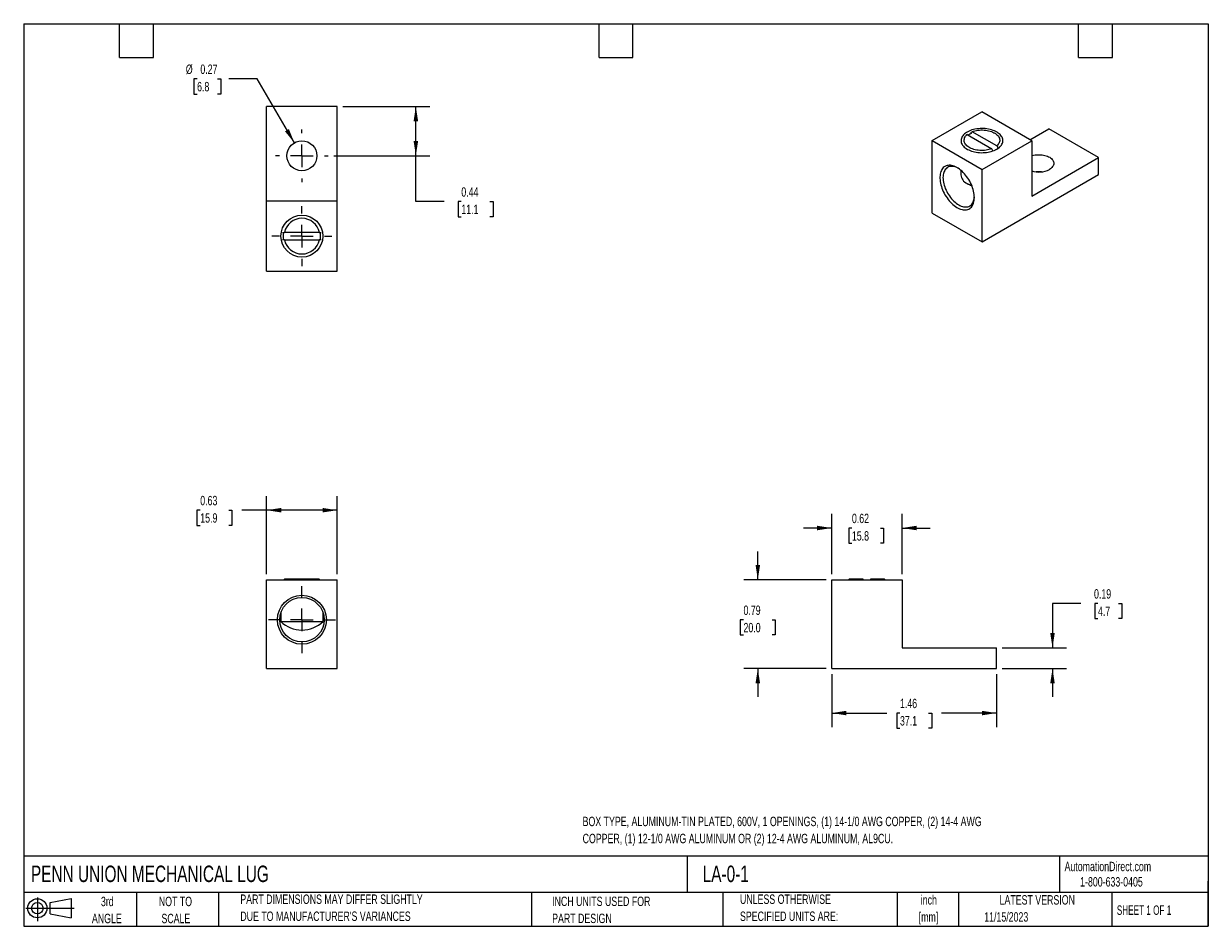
# Model space of a CAD drawing. Header units: inches. Extents: x 0.2 to 10.8, y 0.2 to 8.2.
import ezdxf

# ---------------------------------------------------------------- set-up
doc = ezdxf.new("R2010")
doc.units = ezdxf.units.IN
doc.header["$MEASUREMENT"] = 0
doc.linetypes.add('CENTERX2', pattern=[0.8, 0.5, -0.1, 0.1, -0.1])
doc.layers.add('CENTER', color=40, linetype='CENTERX2')
doc.layers.add('SLD-DEFPOINTS', color=7, linetype='Continuous')
doc.layers.add('DIMENSIONS', color=140, linetype='Continuous', lineweight=25)
doc.layers.add('TEXT', color=140, linetype='Continuous', lineweight=25)
doc.styles.add('SLDTEXTSTYLE0', font='TXT', dxfattribs={"width": 0.7})
doc.styles.add('SLDTEXTSTYLE1', font='TXT', dxfattribs={"width": 0.65})
doc.dimstyles.new('SLDDIMSTYLE0', dxfattribs={"dimtxt": 0.084961, "dimasz": 0.13, "dimexe": 0, "dimexo": 0.0625, "dimgap": 0.02124, "dimtad": 0, "dimtih": 1, "dimtoh": 1, "dimrnd": 1e-09, "dimdsep": 46, "dimtxsty": 'SLDTEXTSTYLE0', "dimsah": 1, "dimcen": 0.09, "dimadec": 0, "dimazin": 2, "dimtfac": 1, "dimtofl": 0, "dimtmove": 0, "dimatfit": 3, "dimfxl": 0, "dimfrac": 2, "dimtolj": 1, "dimtzin": 12, "dimarcsym": 0})
doc.dimstyles.new('SLDDIMSTYLE1', dxfattribs={"dimtxt": 0.084961, "dimasz": 0.13, "dimexe": 0, "dimexo": 0.0625, "dimgap": 0.02124, "dimtad": 0, "dimtih": 1, "dimtoh": 1, "dimrnd": 1e-09, "dimdsep": 46, "dimtxsty": 'SLDTEXTSTYLE0', "dimsah": 1, "dimcen": 0.09, "dimadec": 0, "dimazin": 2, "dimtfac": 1, "dimtmove": 0, "dimatfit": 0, "dimfxl": 0, "dimfrac": 2, "dimtolj": 1, "dimtzin": 12, "dimarcsym": 0})
doc.dimstyles.new('SLDDIMSTYLE2', dxfattribs={"dimtxt": 0.084961, "dimasz": 0.13, "dimexe": 0, "dimexo": 0.0625, "dimgap": 0.02124, "dimtad": 0, "dimtih": 1, "dimtoh": 1, "dimrnd": 1e-09, "dimzin": 12, "dimdsep": 46, "dimtxsty": 'SLDTEXTSTYLE0', "dimsah": 1, "dimcen": 0.09, "dimadec": 0, "dimazin": 3, "dimtfac": 1, "dimtofl": 0, "dimtmove": 0, "dimatfit": 3, "dimfxl": 0, "dimfrac": 2, "dimtolj": 1, "dimtzin": 12, "dimarcsym": 0})
doc.dimstyles.new('SLDDIMSTYLE3', dxfattribs={"dimtxt": 0.084961, "dimasz": 0.13, "dimexe": 0, "dimexo": 0.0625, "dimgap": 0.02124, "dimtad": 0, "dimtih": 1, "dimtoh": 1, "dimrnd": 1e-09, "dimdsep": 46, "dimtxsty": 'SLDTEXTSTYLE0', "dimsah": 1, "dimcen": 0, "dimadec": 0, "dimazin": 2, "dimtfac": 1, "dimtofl": 0, "dimtmove": 0, "dimatfit": 3, "dimfxl": 0, "dimfrac": 2, "dimtolj": 1, "dimtzin": 12, "dimarcsym": 0})

# ---------------------------------------------------------------- blocks, each defined once
blk = doc.blocks.new('Block11')
at = {"color": 7, "linetype": 'Continuous', "lineweight": 18}
for p, q in [((0, 0.113), (0.428, 0.113)), ((0.102, 0.209), (0.102, 0)), ((0.216, 0.164), (0.401, 0.198)), ((0.216, 0.063), (0.216, 0.164)), ((0.401, 0.198), (0.401, 0.029)), ((0.216, 0.063), (0.401, 0.029))]:
    blk.add_line(p, q, dxfattribs=at)
for radius in [0.0846, 0.0506]:
    blk.add_circle((0.102, 0.113), radius, dxfattribs=at)
blk = doc.blocks.new('Block12')
at = {"layer": 'SLD-DEFPOINTS'}
blk.add_blockref('Block11', (0, 0), dxfattribs=at)
blk = doc.blocks.new('_D')
at = {"layer": 'DIMENSIONS'}
for p, q in [((2.403, 3.372), (2.403, 4.063)), ((3.029, 3.372), (3.029, 4.063)), ((1.815, 3.938), (1.786, 3.938)), ((1.786, 3.938), (1.786, 3.803)), ((2.067, 3.938), (2.096, 3.938)), ((2.096, 3.938), (2.096, 3.803)), ((2.403, 3.938), (2.183, 3.938)), ((3.029, 3.938), (2.403, 3.938)), ((1.786, 3.803), (1.815, 3.803)), ((2.096, 3.803), (2.067, 3.803))]:
    blk.add_line(p, q, dxfattribs=at)
for points in [[(2.403, 3.938), (2.533, 3.918), (2.533, 3.958)], [(3.029, 3.938), (2.899, 3.958), (2.899, 3.918)]]:
    blk.add_solid(points, dxfattribs=at)
at = {"layer": 'DIMENSIONS', "char_height": 0.0833, "attachment_point": 1, "style": 'SLDTEXTSTYLE0'}
for s, insert in [('0.63', (1.815, 4.065)), ('15.9', (1.815, 3.911))]:
    blk.add_mtext(s, dxfattribs=dict(at, insert=insert))
blk = doc.blocks.new('SW_CENTERMARKSYMBOL_0')
at = {"layer": 'CENTER', "color": 0}
for p, q in [((0, 0.2), (0, 0.297)), ((-0.2, 0), (-0.297, 0)), ((0, 0), (-0.1, 0)), ((0, 0), (0, 0.1)), ((0, 0), (0, -0.1)), ((0, 0), (0.1, 0)), ((0.2, 0), (0.297, 0)), ((0, -0.2), (0, -0.297))]:
    blk.add_line(p, q, dxfattribs=at)
blk = doc.blocks.new('_D_1')
at = {"layer": 'DIMENSIONS'}
for p, q in [((7.413, 3.372), (7.413, 3.905)), ((8.035, 3.372), (8.035, 3.905)), ((7.413, 3.78), (7.163, 3.78)), ((7.591, 3.78), (7.563, 3.78)), ((7.563, 3.78), (7.563, 3.645)), ((7.844, 3.78), (7.872, 3.78)), ((7.872, 3.78), (7.872, 3.645)), ((8.035, 3.78), (8.285, 3.78)), ((7.563, 3.645), (7.591, 3.645)), ((7.872, 3.645), (7.844, 3.645))]:
    blk.add_line(p, q, dxfattribs=at)
for points in [[(7.413, 3.78), (7.283, 3.8), (7.283, 3.76)], [(8.035, 3.78), (8.165, 3.76), (8.165, 3.8)]]:
    blk.add_solid(points, dxfattribs=at)
at = {"layer": 'DIMENSIONS', "char_height": 0.0833, "attachment_point": 1, "style": 'SLDTEXTSTYLE0'}
for s, insert in [('0.62', (7.591, 3.907)), ('15.8', (7.591, 3.752))]:
    blk.add_mtext(s, dxfattribs=dict(at, insert=insert))
blk = doc.blocks.new('_D_2')
at = {"layer": 'DIMENSIONS'}
for p, q in [((6.757, 3.322), (6.757, 3.572)), ((7.363, 3.322), (6.632, 3.322)), ((6.63, 2.967), (6.602, 2.967)), ((6.602, 2.967), (6.602, 2.832)), ((6.883, 2.967), (6.911, 2.967)), ((6.911, 2.967), (6.911, 2.832)), ((6.602, 2.832), (6.63, 2.832)), ((6.911, 2.832), (6.883, 2.832)), ((7.363, 2.534), (6.632, 2.534)), ((6.757, 2.534), (6.757, 2.284))]:
    blk.add_line(p, q, dxfattribs=at)
for points in [[(6.757, 3.322), (6.777, 3.452), (6.737, 3.452)], [(6.757, 2.534), (6.737, 2.404), (6.777, 2.404)]]:
    blk.add_solid(points, dxfattribs=at)
at = {"layer": 'DIMENSIONS', "char_height": 0.0833, "attachment_point": 1, "style": 'SLDTEXTSTYLE0'}
for s, insert in [('0.79', (6.63, 3.093)), ('20.0', (6.63, 2.939))]:
    blk.add_mtext(s, dxfattribs=dict(at, insert=insert))
blk = doc.blocks.new('_D_3')
at = {"layer": 'DIMENSIONS'}
for p, q in [((7.413, 2.484), (7.413, 2.015)), ((8.873, 2.484), (8.873, 2.015)), ((7.413, 2.14), (7.902, 2.14)), ((8.017, 2.14), (7.988, 2.14)), ((7.988, 2.14), (7.988, 2.005)), ((8.269, 2.14), (8.298, 2.14)), ((8.298, 2.14), (8.298, 2.005)), ((8.873, 2.14), (8.384, 2.14)), ((7.988, 2.005), (8.017, 2.005)), ((8.298, 2.005), (8.269, 2.005))]:
    blk.add_line(p, q, dxfattribs=at)
for points in [[(7.413, 2.14), (7.543, 2.12), (7.543, 2.16)], [(8.873, 2.14), (8.743, 2.16), (8.743, 2.12)]]:
    blk.add_solid(points, dxfattribs=at)
at = {"layer": 'DIMENSIONS', "char_height": 0.0833, "attachment_point": 1, "style": 'SLDTEXTSTYLE0'}
for s, insert in [('1.46', (8.017, 2.267)), ('37.1', (8.017, 2.113))]:
    blk.add_mtext(s, dxfattribs=dict(at, insert=insert))
blk = doc.blocks.new('_D_4')
at = {"layer": 'DIMENSIONS'}
for p, q in [((9.619, 3.112), (9.369, 3.112)), ((9.369, 3.112), (9.369, 2.719)), ((9.772, 3.112), (9.744, 3.112)), ((9.744, 3.112), (9.744, 2.977)), ((9.954, 3.112), (9.983, 3.112)), ((9.983, 3.112), (9.983, 2.977)), ((9.744, 2.977), (9.772, 2.977)), ((9.983, 2.977), (9.954, 2.977)), ((8.923, 2.719), (9.494, 2.719)), ((8.923, 2.534), (9.494, 2.534)), ((9.369, 2.534), (9.369, 2.284))]:
    blk.add_line(p, q, dxfattribs=at)
for points in [[(9.369, 2.719), (9.389, 2.849), (9.349, 2.849)], [(9.369, 2.534), (9.349, 2.404), (9.389, 2.404)]]:
    blk.add_solid(points, dxfattribs=at)
at = {"layer": 'DIMENSIONS', "char_height": 0.0833, "attachment_point": 1, "style": 'SLDTEXTSTYLE0'}
for s, insert in [('0.19', (9.737, 3.238)), ('4.7', (9.772, 3.084))]:
    blk.add_mtext(s, dxfattribs=dict(at, insert=insert))
blk = doc.blocks.new('_D_5')
at = {"layer": 'DIMENSIONS'}
for p, q in [((3.079, 7.516), (3.851, 7.516)), ((3.726, 7.079), (3.726, 7.516)), ((2.998, 7.079), (3.851, 7.079)), ((3.726, 6.674), (3.726, 7.079)), ((3.976, 6.674), (3.726, 6.674)), ((4.129, 6.674), (4.1, 6.674)), ((4.1, 6.674), (4.1, 6.539)), ((4.381, 6.674), (4.41, 6.674)), ((4.41, 6.674), (4.41, 6.539)), ((4.1, 6.539), (4.129, 6.539)), ((4.41, 6.539), (4.381, 6.539))]:
    blk.add_line(p, q, dxfattribs=at)
for points in [[(3.726, 7.516), (3.706, 7.386), (3.746, 7.386)], [(3.726, 7.079), (3.746, 7.209), (3.706, 7.209)]]:
    blk.add_solid(points, dxfattribs=at)
at = {"layer": 'DIMENSIONS', "char_height": 0.0833, "attachment_point": 1, "style": 'SLDTEXTSTYLE0'}
for s, insert in [('0.44', (4.129, 6.8)), ('11.1', (4.129, 6.646))]:
    blk.add_mtext(s, dxfattribs=dict(at, insert=insert))
blk = doc.blocks.new('_D_6')
at = {"layer": 'DIMENSIONS'}
for p, q in [((1.787, 7.761), (1.758, 7.761)), ((1.758, 7.761), (1.758, 7.626)), ((1.969, 7.761), (1.997, 7.761)), ((1.997, 7.761), (1.997, 7.626)), ((2.318, 7.761), (2.068, 7.761)), ((2.649, 7.194), (2.318, 7.761)), ((1.758, 7.626), (1.787, 7.626)), ((1.997, 7.626), (1.969, 7.626))]:
    blk.add_line(p, q, dxfattribs=at)
blk.add_solid([(2.649, 7.194), (2.601, 7.316), (2.566, 7.296)], dxfattribs=at)
at = {"layer": 'DIMENSIONS', "char_height": 0.0833, "attachment_point": 1, "style": 'SLDTEXTSTYLE0'}
for s, insert in [('%%c', (1.687, 7.888)), ('0.27', (1.816, 7.888)), ('6.8', (1.787, 7.734))]:
    blk.add_mtext(s, dxfattribs=dict(at, insert=insert))
blk = doc.blocks.new('SW_CENTERMARKSYMBOL_1')
at = {"layer": 'CENTER', "color": 0}
for p, q in [((0, 0.2), (0, 0.266)), ((-0.2, 0), (-0.266, 0)), ((0, 0), (-0.1, 0)), ((0, 0), (0, 0.1)), ((0, 0), (0, -0.1)), ((0, 0), (0.1, 0)), ((0.2, 0), (0.266, 0)), ((0, -0.2), (0, -0.266))]:
    blk.add_line(p, q, dxfattribs=at)
blk = doc.blocks.new('SW_CENTERMARKSYMBOL_2')
at = {"layer": 'CENTER', "color": 0}
for p, q in [((0, 0.2), (0, 0.233)), ((-0.2, 0), (-0.233, 0)), ((0, 0), (-0.1, 0)), ((0, 0), (0, 0.1)), ((0, 0), (0, -0.1)), ((0, 0), (0.1, 0)), ((0.2, 0), (0.233, 0)), ((0, -0.2), (0, -0.233))]:
    blk.add_line(p, q, dxfattribs=at)

msp = doc.modelspace()

# ---------------------------------------------------------------- linework, layer by layer
for p, q in [((3.029, 7.516), (2.403, 7.516)), ((2.403, 6.678), (2.403, 7.516)), ((3.029, 6.678), (3.029, 7.516)), ((8.302, 7.214), (8.742, 7.468)), ((9.185, 7.213), (8.742, 7.468)), ((8.612, 7.267), (8.601, 7.261)), ((8.612, 7.267), (8.83, 7.141)), ((8.645, 7.286), (8.657, 7.293)), ((8.875, 7.167), (8.657, 7.293)), ((8.867, 7.275), (8.855, 7.281)), ((9.168, 7.222), (9.335, 7.319)), ((9.778, 7.063), (9.335, 7.319)), ((8.302, 7.214), (8.745, 6.959)), ((8.302, 6.571), (8.302, 7.214)), ((8.745, 6.959), (9.185, 7.213)), ((8.841, 7.123), (8.83, 7.141)), ((8.875, 7.167), (8.887, 7.147)), ((9.185, 7.213), (9.185, 6.721)), ((9.185, 6.721), (9.778, 7.063)), ((9.778, 6.912), (9.778, 7.063)), ((8.556, 6.951), (8.556, 6.911)), ((8.745, 6.316), (8.745, 6.959)), ((8.745, 6.316), (9.778, 6.912)), ((2.403, 6.056), (2.403, 6.678)), ((3.029, 6.678), (2.403, 6.678)), ((3.029, 6.056), (3.029, 6.678)), ((8.302, 6.571), (8.745, 6.316)), ((2.545, 6.398), (2.561, 6.398)), ((2.561, 6.335), (2.545, 6.335)), ((2.87, 6.398), (2.561, 6.398)), ((2.561, 6.335), (2.87, 6.335)), ((2.87, 6.398), (2.886, 6.398)), ((2.886, 6.335), (2.87, 6.335)), ((2.403, 6.056), (3.029, 6.056)), ((2.403, 3.322), (3.029, 3.322)), ((2.403, 2.534), (2.403, 3.322)), ((2.561, 3.326), (2.557, 3.322)), ((2.87, 3.326), (2.561, 3.326)), ((2.874, 3.322), (2.87, 3.326)), ((3.029, 2.534), (3.029, 3.322)), ((7.413, 3.322), (8.035, 3.322)), ((7.413, 2.534), (7.413, 3.322)), ((7.566, 3.326), (7.562, 3.322)), ((7.692, 3.326), (7.566, 3.326)), ((7.692, 3.322), (7.692, 3.326)), ((7.881, 3.326), (7.755, 3.326)), ((7.755, 3.326), (7.755, 3.322)), ((7.885, 3.322), (7.881, 3.326)), ((8.035, 3.322), (8.035, 2.719)), ((2.528, 3.027), (2.528, 2.951)), ((2.528, 2.951), (2.716, 2.951)), ((2.716, 2.951), (2.903, 2.951)), ((2.903, 2.951), (2.903, 3.027)), ((8.035, 2.719), (8.873, 2.719)), ((8.873, 2.534), (8.873, 2.719)), ((2.403, 2.534), (3.029, 2.534)), ((7.413, 2.534), (8.873, 2.534))]:
    msp.add_line(p, q)
at = {"flags": 128}
for points in [[(8.875, 7.138), (8.885, 7.144), (8.895, 7.151), (8.903, 7.158), (8.91, 7.166), (8.916, 7.174), (8.921, 7.182), (8.925, 7.191), (8.928, 7.199), (8.929, 7.208), (8.929, 7.217), (8.928, 7.226), (8.926, 7.234), (8.922, 7.243), (8.918, 7.251), (8.912, 7.259), (8.905, 7.267), (8.897, 7.274), (8.888, 7.281), (8.878, 7.288), (8.867, 7.294), (8.855, 7.299), (8.842, 7.304), (8.829, 7.309), (8.816, 7.312), (8.801, 7.316), (8.787, 7.318), (8.772, 7.32), (8.757, 7.321), (8.742, 7.321), (8.727, 7.32), (8.712, 7.319), (8.697, 7.317), (8.682, 7.315), (8.668, 7.312), (8.655, 7.308), (8.642, 7.303), (8.629, 7.298), (8.618, 7.292), (8.607, 7.286), (8.597, 7.28), (8.588, 7.273), (8.581, 7.265), (8.574, 7.257), (8.568, 7.249), (8.564, 7.241), (8.561, 7.232), (8.559, 7.223), (8.558, 7.215), (8.558, 7.206), (8.56, 7.197), (8.563, 7.189), (8.567, 7.18), (8.572, 7.172), (8.579, 7.164), (8.586, 7.157), (8.595, 7.149), (8.605, 7.143), (8.615, 7.136), (8.626, 7.131), (8.639, 7.125), (8.651, 7.121), (8.665, 7.117), (8.679, 7.113), (8.693, 7.11), (8.708, 7.108), (8.723, 7.107), (8.738, 7.106), (8.753, 7.107), (8.768, 7.107), (8.783, 7.109), (8.798, 7.111), (8.812, 7.114), (8.826, 7.118), (8.839, 7.122), (8.852, 7.127), (8.864, 7.132), (8.875, 7.138)], [(8.83, 7.141), (8.819, 7.137), (8.806, 7.134), (8.793, 7.131), (8.78, 7.129), (8.766, 7.127), (8.752, 7.126), (8.738, 7.126), (8.724, 7.127), (8.711, 7.128), (8.697, 7.13), (8.684, 7.133), (8.671, 7.136), (8.659, 7.14), (8.648, 7.145), (8.637, 7.15), (8.627, 7.156), (8.619, 7.162), (8.611, 7.168), (8.604, 7.175), (8.598, 7.183), (8.593, 7.19), (8.59, 7.198), (8.587, 7.206), (8.586, 7.214), (8.586, 7.222), (8.588, 7.23), (8.59, 7.238), (8.594, 7.246), (8.599, 7.253), (8.605, 7.26), (8.612, 7.267)], [(8.657, 7.293), (8.669, 7.297), (8.681, 7.301), (8.694, 7.303), (8.708, 7.306), (8.721, 7.307), (8.735, 7.308), (8.749, 7.308), (8.763, 7.307), (8.777, 7.306), (8.79, 7.304), (8.803, 7.301), (8.816, 7.298), (8.828, 7.294), (8.839, 7.289), (8.85, 7.284), (8.86, 7.279), (8.869, 7.272), (8.877, 7.266), (8.884, 7.259), (8.889, 7.252), (8.894, 7.244), (8.898, 7.236), (8.9, 7.228), (8.901, 7.22), (8.901, 7.212), (8.9, 7.204), (8.897, 7.196), (8.893, 7.189), (8.888, 7.181), (8.882, 7.174), (8.875, 7.167)], [(9.185, 7.08), (9.19, 7.082), (9.202, 7.085), (9.214, 7.087), (9.227, 7.088), (9.24, 7.089), (9.252, 7.089), (9.265, 7.089), (9.278, 7.087), (9.29, 7.085), (9.302, 7.083), (9.314, 7.079), (9.324, 7.075), (9.334, 7.071), (9.344, 7.066), (9.352, 7.06), (9.36, 7.054), (9.366, 7.047), (9.371, 7.041), (9.375, 7.034), (9.378, 7.026), (9.38, 7.019), (9.38, 7.012), (9.38, 7.004), (9.378, 6.997), (9.374, 6.99), (9.37, 6.983), (9.364, 6.976), (9.358, 6.97), (9.35, 6.964), (9.341, 6.958)], [(8.677, 6.709), (8.676, 6.723), (8.675, 6.737), (8.673, 6.751), (8.67, 6.766), (8.666, 6.781), (8.661, 6.795), (8.656, 6.81), (8.65, 6.825), (8.643, 6.84), (8.635, 6.855), (8.627, 6.869), (8.618, 6.882), (8.608, 6.896), (8.599, 6.908), (8.588, 6.92), (8.578, 6.932), (8.567, 6.942), (8.555, 6.952), (8.544, 6.961), (8.532, 6.969), (8.521, 6.976), (8.509, 6.982), (8.498, 6.987), (8.486, 6.99), (8.475, 6.993), (8.464, 6.995), (8.454, 6.995), (8.444, 6.994), (8.434, 6.992), (8.425, 6.99), (8.416, 6.985), (8.409, 6.98), (8.401, 6.974), (8.395, 6.967), (8.389, 6.959), (8.384, 6.95), (8.379, 6.94), (8.376, 6.929), (8.373, 6.917), (8.372, 6.905), (8.371, 6.892), (8.371, 6.879), (8.372, 6.865), (8.373, 6.851), (8.376, 6.836), (8.379, 6.822), (8.384, 6.807), (8.389, 6.792), (8.395, 6.777), (8.401, 6.762), (8.409, 6.747), (8.416, 6.733), (8.425, 6.719), (8.434, 6.706), (8.444, 6.693), (8.454, 6.68), (8.464, 6.669), (8.475, 6.658), (8.486, 6.647), (8.498, 6.638), (8.509, 6.63), (8.521, 6.622), (8.532, 6.616), (8.544, 6.61), (8.555, 6.606), (8.567, 6.603), (8.578, 6.601), (8.588, 6.6), (8.599, 6.6), (8.608, 6.601), (8.618, 6.604), (8.627, 6.607), (8.635, 6.612), (8.643, 6.617), (8.65, 6.624), (8.656, 6.632), (8.661, 6.64), (8.666, 6.65), (8.67, 6.66), (8.673, 6.671), (8.675, 6.683), (8.676, 6.696), (8.677, 6.709)], [(8.531, 6.97), (8.527, 6.972), (8.516, 6.977), (8.505, 6.98), (8.495, 6.983), (8.484, 6.985), (8.474, 6.985), (8.465, 6.984), (8.456, 6.983), (8.447, 6.98), (8.439, 6.976), (8.432, 6.971), (8.425, 6.965), (8.419, 6.958), (8.414, 6.95), (8.409, 6.941), (8.405, 6.931), (8.402, 6.921), (8.4, 6.91), (8.399, 6.898), (8.398, 6.886), (8.399, 6.873), (8.4, 6.86), (8.402, 6.846), (8.405, 6.832), (8.409, 6.818), (8.414, 6.804), (8.419, 6.79), (8.425, 6.776), (8.432, 6.762), (8.439, 6.749), (8.447, 6.735), (8.456, 6.723), (8.465, 6.71), (8.474, 6.699), (8.484, 6.688), (8.495, 6.677), (8.505, 6.668), (8.516, 6.659), (8.527, 6.651), (8.538, 6.645), (8.549, 6.639), (8.559, 6.634), (8.57, 6.63), (8.581, 6.628), (8.591, 6.626), (8.601, 6.626), (8.61, 6.626), (8.619, 6.628), (8.628, 6.631), (8.636, 6.635), (8.643, 6.64), (8.65, 6.646), (8.656, 6.653), (8.662, 6.661), (8.666, 6.67), (8.67, 6.679), (8.673, 6.69), (8.675, 6.701), (8.676, 6.713), (8.677, 6.717)]]:
    msp.add_lwpolyline(points, dxfattribs=at)
for centre, radius in [((2.716, 7.079), 0.133), ((2.716, 6.367), 0.186), ((2.716, 2.967), 0.217), ((2.716, 2.967), 0.197)]:
    msp.add_circle(centre, radius)
for centre, radius, start, end in [((8.712, 7.117), 0.171, 110.9628, 122.0618), ((8.798, 7.242), 0.128, 302.8103, 310.3608), ((9.247, 7.143), 0.208, 252.6798, 297.1088), ((9.248, 6.71), 0.228, 84.2155, 95.7845), ((8.65, 6.92), 0.0942, 185.645, 245.6752), ((8.718, 7.022), 0.216, 240.4524, 252.7627), ((2.716, 6.367), 0.158, 11.537, 168.463), ((2.716, 6.367), 0.166, 169.0345, 190.9793), ((2.716, 6.367), 0.158, 191.537, 348.463), ((2.716, 6.367), 0.166, 0, 10.9595), ((2.716, 6.367), 0.166, 349.0208, 0), ((2.716, 3.148), 0.272, 226.4223, 270), ((2.716, 3.148), 0.272, 270, 313.5777)]:
    msp.add_arc(centre, radius, start, end)
msp.add_open_spline([(8.619, 6.83), (8.623, 6.828), (8.633, 6.823), (8.645, 6.818), (8.652, 6.816), (8.654, 6.815)], degree=3, knots=[0, 0, 0, 0, 0.408728, 0.842414, 1, 1, 1, 1])
at = {"layer": 'TEXT'}
for p, q in [((0.25, 8.25), (10.75, 8.25)), ((0.25, 8.25), (0.25, 0.25)), ((1.1, 7.95), (1.1, 8.25)), ((1.4, 7.95), (1.4, 8.25)), ((5.35, 7.95), (5.35, 8.25)), ((5.65, 7.95), (5.65, 8.25)), ((9.6, 7.95), (9.6, 8.25)), ((9.9, 7.95), (9.9, 8.25)), ((10.75, 8.25), (10.75, 0.25)), ((1.1, 7.95), (1.4, 7.95)), ((5.35, 7.95), (5.65, 7.95)), ((9.6, 7.95), (9.9, 7.95)), ((10.75, 0.871), (0.25, 0.871)), ((6.132, 0.871), (6.132, 0.55)), ((9.432, 0.871), (9.432, 0.55)), ((10.75, 0.25), (10.75, 0.65)), ((10.75, 0.55), (0.25, 0.55)), ((1.25, 0.55), (1.25, 0.25)), ((1.977, 0.55), (1.977, 0.25)), ((4.75, 0.55), (4.75, 0.25)), ((6.448, 0.55), (6.448, 0.25)), ((7.993, 0.55), (7.993, 0.25)), ((8.536, 0.55), (8.536, 0.25)), ((9.896, 0.55), (9.896, 0.25)), ((0.25, 0.25), (10.75, 0.25))]:
    msp.add_line(p, q, dxfattribs=at)

# ---------------------------------------------------------------- block references
at = {"layer": 'CENTER'}
for name, p in [('SW_CENTERMARKSYMBOL_2', (2.716, 7.079)), ('SW_CENTERMARKSYMBOL_1', (2.716, 6.367)), ('SW_CENTERMARKSYMBOL_0', (2.716, 2.967))]:
    msp.add_blockref(name, p, dxfattribs=at)
at = {"layer": 'SLD-DEFPOINTS'}
msp.add_blockref('Block12', (0.269, 0.297), dxfattribs=at)

# ---------------------------------------------------------------- texts
at = {"layer": 'TEXT'}
for s, insert, char_height, attachment_point, style in [('BOX TYPE, ALUMINUM-TIN PLATED, 600V, 1 OPENINGS, (1) 14-1/0 AWG COPPER, (2) 14-4 AWG', (5.204, 1.221), 0.08333, 1, 'SLDTEXTSTYLE0'), ('COPPER, (1) 12-1/0 AWG ALUMINUM OR (2) 12-4 AWG ALUMINUM, AL9CU.', (5.204, 1.07), 0.08333, 1, 'SLDTEXTSTYLE0'), ('PENN UNION MECHANICAL LUG', (0.314, 0.788), 0.14583, 1, 'SLDTEXTSTYLE0'), ('LA-0-1', (6.268, 0.788), 0.1458, 1, 'SLDTEXTSTYLE0'), ('AutomationDirect.com', (9.476, 0.822), 0.08333, 1, 'SLDTEXTSTYLE0'), ('1-800-633-0405', (9.614, 0.686), 0.08333, 1, 'SLDTEXTSTYLE0'), ('PART DIMENSIONS MAY DIFFER SLIGHTLY', (2.17, 0.532), 0.08333, 1, 'SLDTEXTSTYLE0'), ('UNLESS OTHERWISE', (6.599, 0.532), 0.08333, 1, 'SLDTEXTSTYLE0'), ('inch', (8.273, 0.526), 0.0833, 2, 'SLDTEXTSTYLE0'), ('LATEST VERSION', (9.234, 0.526), 0.08333, 2, 'SLDTEXTSTYLE0'), ('3rd', (0.991, 0.512), 0.0833, 2, 'SLDTEXTSTYLE0'), ('NOT TO', (1.595, 0.512), 0.0833, 2, 'SLDTEXTSTYLE0'), ('INCH UNITS USED FOR', (4.934, 0.513), 0.08333, 1, 'SLDTEXTSTYLE0'), ('SHEET 1 OF 1', (9.939, 0.435), 0.08333, 1, 'SLDTEXTSTYLE1'), ('ANGLE', (0.987, 0.361), 0.0833, 2, 'SLDTEXTSTYLE0'), ('SCALE', (1.599, 0.361), 0.0833, 2, 'SLDTEXTSTYLE0'), ("DUE TO MANUFACTURER'S VARIANCES", (2.17, 0.381), 0.08333, 1, 'SLDTEXTSTYLE0'), ('PART DESIGN', (4.934, 0.362), 0.08333, 1, 'SLDTEXTSTYLE0'), ('SPECIFIED UNITS ARE:', (6.599, 0.381), 0.08333, 1, 'SLDTEXTSTYLE0'), ('[mm]', (8.27, 0.375), 0.0833, 2, 'SLDTEXTSTYLE0'), ('11/15/2023', (8.764, 0.375), 0.0833, 1, 'SLDTEXTSTYLE0')]:
    msp.add_mtext(s, dxfattribs=dict(at, insert=insert, char_height=char_height, attachment_point=attachment_point, style=style))

# ---------------------------------------------------------------- dimensions: what is measured, and where the dimension line sits
at = {"layer": 'DIMENSIONS'}
dim = msp.add_diameter_dim_2p(p1=(2.782, 6.964), p2=(2.649, 7.194), dimstyle='SLDDIMSTYLE3', dxfattribs=at)
dim.commit()
dim.dimension.update_dxf_attribs({"geometry": '_D_6', "text_midpoint": (1.878, 7.761), "dimtype": 163})
for base, p1, p2, angle, dimstyle, picture, middle in [((3.726, 7.516), (2.948, 7.079), (3.029, 7.516), 90, 'SLDDIMSTYLE0', '_D_5', (3.726, 6.674)), ((6.757, 3.322), (7.413, 2.534), (7.413, 3.322), 90, 'SLDDIMSTYLE1', '_D_2', (6.757, 2.967)), ((9.3692, 2.7192), (8.8733, 2.5341), (8.8733, 2.7192), 90, 'SLDDIMSTYLE1', '_D_4', (9.3692, 3.1118)), ((8.873, 2.14), (7.413, 2.534), (8.873, 2.534), 0, 'SLDDIMSTYLE2', '_D_3', (8.143, 2.14))]:
    dim = msp.add_linear_dim(base=base, p1=p1, p2=p2, angle=angle, dimstyle=dimstyle, dxfattribs=at)
    dim.commit()
    dim.dimension.update_dxf_attribs({"geometry": picture, "text_midpoint": middle, "dimtype": 160})
for base, p1, p2, dimstyle, picture, middle in [((3.029, 3.938), (2.403, 3.322), (3.029, 3.322), 'SLDDIMSTYLE0', '_D', (1.941, 3.938)), ((8.035, 3.78), (7.413, 3.322), (8.035, 3.322), 'SLDDIMSTYLE1', '_D_1', (7.718, 3.78))]:
    dim = msp.add_linear_dim(base=base, p1=p1, p2=p2, dimstyle=dimstyle, dxfattribs=at)
    dim.commit()
    dim.dimension.update_dxf_attribs({"geometry": picture, "text_midpoint": middle, "dimtype": 160})

doc.saveas('drawing.dxf')
